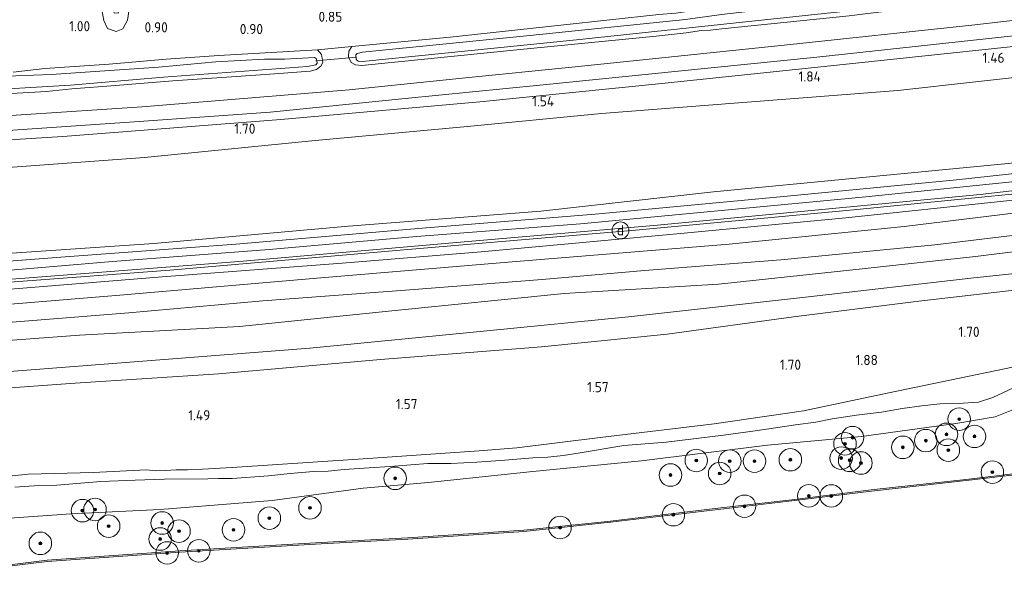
# Model space of a CAD drawing. Extents: x 126429 to 133038, y 413091 to 414846.
# Tile 222 of 256: x 131372 to 131547, y 413202 to 413301. Entities that reach past the tile are written whole.
import ezdxf
from ezdxf.enums import TextEntityAlignment as Align
from ezdxf.lldxf.tags import DXFTag

# ---------------------------------------------------------------- set-up
doc = ezdxf.new("R2010")
doc.units = 0
for name, color, linetype, lineweight in [('B-ME-GR-BOOM-S', 90, 'Continuous', 25), ('B-ME-GR-BOUWLAND_AKKERBOUW-GV', 80, 'Continuous', 13), ('B-ME-GR-GRAS-GV', 60, 'Continuous', 13), ('B-ME-GR-MOERAS-GV', 120, 'Continuous', 13), ('B-ME-GW-TALUD_KRUIN-G', 90, 'Continuous', 18), ('B-ME-GW-TALUD_TEEN-G', 90, 'Continuous', 18), ('B-ME-IE-MEUBILAIR_DIJKPAAL-S', 7, 'Continuous', 25), ('B-ME-IE-TERREINAFSCHEIDING_KUNSTMATIG_HEKWERK-G', 20, 'IE-TERREINAFSCHEIDING-KUNSTMATIG', 18), ('B-ME-KW-KUNSTWERK_DUIKER-G', 170, 'Continuous', 18), ('B-ME-OB-BESCHOEIING-GV', 7, 'Continuous', 18), ('B-ME-OB-OEVERVOORZIENING-G', 7, 'Continuous', 18), ('B-ME-OG-HOOGTEPUNT-S', 7, 'Continuous', 25), ('B-ME-OG-WATER_KANAAL-GV', 120, 'Continuous', 18), ('B-ME-OG-WATER_SLOOT-G', 120, 'Continuous', 18), ('B-ME-OG-WATER_SLOOT-GV', 120, 'Continuous', 18), ('B-ME-VH-VERHARDING_ASFALT-GV', 252, 'Continuous', 18), ('B-ME-VH-VERHARDING_HALFVERHARDING-GV', 252, 'Continuous', 18), ('B-ME-WH-WINTERBED-G', 150, 'WH-WINTERBED', 18)]:
    doc.layers.add(name, color=color, linetype=linetype, lineweight=lineweight)
doc.styles.add('NLCS-ISO', font='NLCS-ISO.ttf')
doc.styles.add('NLCS-ISO-ANNOTATIVE-T18', font='NLCS-ISO.ttf', dxfattribs={"height": 1.8})
doc.styles.get("Standard").update_dxf_attribs({"font": 'arial.ttf'})
doc.linetypes.add('IE-TERREINAFSCHEIDING-KUNSTMATIG', pattern='A,4,[82,NLCS.SHX,S=0.75,R=90,X=0,Y=0],4,-2', length=10)
tags = doc.linetypes.add('WH-WINTERBED', pattern='A,6,-3.5,["WB",Standard,S=1.8,R=0,X=-1.5,Y=-0.9],-3.5,6,-3.5,6,-3.5,6,-3.5,6,-3.5', length=51).pattern_tags.tags
tags[6] = DXFTag(74, 10)

# ---------------------------------------------------------------- blocks, each defined once
blk = doc.blocks.new('SAL-HOOGTELABEL-SO')
at = {"color": 0, "linetype": 'ByBlock', "lineweight": -2, "style": 'NLCS-ISO-ANNOTATIVE-T18'}
blk.add_attdef('HOOGTE', text='', height=1.8, dxfattribs=at).set_placement((2.79, 0), align=Align.RIGHT)
blk = doc.blocks.new('SGR-BOOM_01-SO')
at = {"linetype": 'ByBlock', "lineweight": 18}
h = blk.add_hatch(color=0, dxfattribs=at)
h.dxf.hatch_style = 1
edge = h.paths.add_edge_path()
edge.add_arc((0, 0), 0.25, 0, 360)
at = {"color": 0, "linetype": 'ByBlock', "lineweight": 18}
for radius in [2, 0.25]:
    blk.add_circle((0, 0), radius, dxfattribs=at)
blk = doc.blocks.new('SIE-DIJKPAAL-SO')
at = {"color": 0, "linetype": 'ByBlock', "lineweight": 18}
blk.add_circle((0, 0), 1.5, dxfattribs=at)
at = {"color": 0, "linetype": 'ByBlock', "lineweight": 18, "style": 'NLCS-ISO'}
blk.add_text('d', height=1.8, dxfattribs=at).set_placement((0, 0), align=Align.MIDDLE_CENTER)

msp = doc.modelspace()

# ---------------------------------------------------------------- linework, layer by layer
at = {"layer": 'B-ME-GR-BOUWLAND_AKKERBOUW-GV'}
for points in [[(131386.88, 413303.042, 0.926), (131387.228, 413301.124, 0.926), (131387.88, 413299.711, 0.946), (131389.384, 413299.145, 0.954), (131390.617, 413299.629, 0.942), (131391.42, 413301.179, 0.934), (131391.704, 413303.129, 0.968)], [(131485.7, 413302.176, 0.778), (131468.339, 413300.309, 0.724), (131448.706, 413298.19, 0.664), (131431.239, 413296.49, 0.805), (131425.134, 413295.939, 0.601), (131407.625, 413294.893, 0.626), (131398.285, 413294.258, 0.684), (131388.151, 413293.351, 0.622), (131376.729, 413292.573, 0.713), (131371.15, 413291.978, 0.474)]]:
    msp.add_polyline3d(points, dxfattribs=at)
at = {"layer": 'B-ME-GR-GRAS-GV'}
for points in [[(131389.043, 413302.455, 0.584), (131389.783, 413302.406, 0.586), (131389.93, 413303.438, 0.586), (131389.988, 413304.503, 0.584), (131387.803, 413333.075, 0.414), (131388.993, 413332.93, 0.815), (131391.073, 413313.1, 1.154), (131391.509, 413308.754, 1.084), (131391.783, 413305.61, 1.036), (131391.704, 413303.129, 0.968), (131391.42, 413301.179, 0.934), (131390.617, 413299.629, 0.942), (131389.384, 413299.145, 0.954), (131387.88, 413299.711, 0.946), (131387.228, 413301.124, 0.926), (131386.88, 413303.042, 0.926), (131385.071, 413333.427, 0.827), (131386.472, 413333.208, 0.398), (131388.106, 413307.618, 0.59), (131388.266, 413304.974, 0.584), (131388.566, 413303.525, 0.584)], [(131319.434, 413232.447, 2.163), (131292.312, 413231.13, 2.226), (131292.668, 413234.236, 3.224), (131325.589, 413235.869, 3.174), (131357.457, 413237.823, 3.111), (131388.798, 413240.232, 3.086), (131423.749, 413242.939, 3.049), (131455.163, 413246.031, 3.024), (131480.338, 413248.542, 3.061), (131512.275, 413252.079, 3.061), (131541.059, 413255.366, 3.011), (131565.073, 413257.949, 3.074), (131569.201, 413257.983, 2.986), (131577.056, 413256.475, 2.213), (131574.336, 413256.204, 2.201), (131554.914, 413253.988, 2.138), (131531.822, 413251.305, 2.113), (131509.605, 413248.5, 1.988), (131487.166, 413245.449, 1.901), (131464.905, 413243.215, 1.926), (131436.314, 413240.95, 2.026), (131407.592, 413238.369, 2.063), (131382.129, 413236.764, 2.163), (131353.371, 413234.674, 2.163)]]:
    msp.add_polyline3d(points, close=True, dxfattribs=at)
for points in [[(131370.188, 413281.566, 1.285), (131393.477, 413283.21, 1.266), (131416.767, 413284.853, 1.246), (131440.678, 413287.262, 1.262), (131464.588, 413289.672, 1.278), (131489.165, 413292.129, 1.301), (131513.741, 413294.587, 1.324), (131538.828, 413297.322, 1.333), (131563.916, 413300.058, 1.342), (131585.562, 413302.571, 1.375), (131607.208, 413305.084, 1.408), (131637.283, 413308.181, 1.407), (131645.977, 413307.314, 1.695), (131641.702, 413307, 1.866), (131606.751, 413303.138, 1.614), (131582.21, 413300.285, 1.504), (131552.551, 413296.95, 1.494), (131516.163, 413293.063, 1.494), (131486.244, 413289.916, 1.494), (131453.943, 413286.677, 1.494), (131418.63, 413283.569, 1.494), (131379.955, 413280.557, 1.494), (131359.166, 413279.204, 1.488)], [(131359.166, 413279.204, 1.488), (131379.955, 413280.557, 1.494), (131418.63, 413283.569, 1.494), (131453.943, 413286.677, 1.494), (131486.244, 413289.916, 1.494), (131516.163, 413293.063, 1.494), (131552.551, 413296.95, 1.494), (131582.21, 413300.285, 1.504), (131606.751, 413303.138, 1.614), (131641.702, 413307, 1.866), (131645.977, 413307.314, 1.695), (131668.042, 413305.112, 2.449), (131653.889, 413303.425, 2.422), (131633.764, 413301.113, 2.174), (131610.083, 413298.526, 2.103), (131585.061, 413295.133, 2.007), (131555.669, 413291.76, 1.876), (131528.106, 413288.674, 1.986), (131499.848, 413286.532, 1.879), (131475.561, 413284.592, 1.726), (131451.108, 413282.218, 1.776), (131424.707, 413279.813, 1.703), (131394.466, 413276.774, 1.79), (131362.099, 413274.42, 1.841)], [(131575.092, 413304.221, 1.27), (131541.236, 413300.297, 1.248), (131507.973, 413296.732, 1.252), (131470.868, 413292.893, 1.25), (131450.804, 413290.864, 1.238), (131430.741, 413288.836, 1.226), (131394.019, 413285.82, 1.218), (131358.196, 413283.436, 1.214)], [(131668.042, 413305.112, 2.449), (131667.44, 413301.02, 3.807), (131660.341, 413299.812, 3.896), (131654.69, 413298.466, 3.884), (131650.9086, 413297.431, 3.9333), (131643.3714, 413295.6334, 3.9525), (131631.4084, 413292.2939, 4.159), (131657.407, 413295.522, 4.234), (131666.784, 413296.566, 4.179), (131665.974, 413291.057, 5.859), (131635.033, 413286.565, 6.08), (131604.891, 413282.323, 6.08), (131576.852, 413278.9, 6.07), (131547.674, 413275.727, 6.084), (131521.283, 413273.213, 6.082), (131495.4387, 413270.6928, 6.368), (131464.761, 413267.293, 6.024), (131430.653, 413264.603, 6), (131396.066, 413261.54, 6.012), (131358.645, 413258.987, 6.026)], [(131362.099, 413274.42, 1.841), (131394.466, 413276.774, 1.79), (131424.707, 413279.813, 1.703), (131451.108, 413282.218, 1.776), (131475.561, 413284.592, 1.726), (131499.848, 413286.532, 1.879), (131528.106, 413288.674, 1.986), (131555.669, 413291.76, 1.876), (131585.061, 413295.133, 2.007), (131610.083, 413298.526, 2.103), (131633.764, 413301.113, 2.174), (131653.889, 413303.425, 2.422)], [(131490.434, 413301.319, -0.258), (131462.825, 413298.482, -0.258), (131433.103, 413295.476, -0.258), (131432.163, 413295.257, -0.258), (131431.943, 413295.01, -0.258), (131431.995, 413294.21, -0.258), (131432.338, 413293.877, -0.258), (131433.128, 413293.817, -0.258), (131471.073, 413297.675, -0.258), (131495.002, 413300.221, -0.258), (131518.931, 413302.767, -0.258)], [(131370.787, 413288.167, 0.901), (131377.027, 413288.518, 0.827), (131381.514, 413288.966, 0.972), (131389.264, 413289.563, 0.862), (131399.474, 413290.417, 0.795), (131415.935, 413291.532, 1.004), (131423.808, 413292.112, 1.052), (131424.977, 413292.416, 1.062), (131425.732, 413292.994, 1.006), (131426.099, 413293.656, 0.94), (131425.83, 413295.08, 0.656), (131425.134, 413295.939, 0.601), (131431.239, 413296.49, 0.805), (131430.68, 413295.651, 0.772), (131430.634, 413294.649, 0.845), (131431.126, 413293.682, 0.848), (131431.852, 413293.256, 0.879), (131433.024, 413293.153, 0.915), (131460.516, 413295.886, 0.87), (131485.261, 413298.362, 0.739), (131490.575, 413298.939, 0.767), (131493.265, 413299.319, 0.78), (131494.874, 413299.408, 0.82), (131496.873, 413299.632, 0.868), (131519.488, 413301.965, 0.717)], [(131519.488, 413301.965, 0.717), (131496.873, 413299.632, 0.868), (131494.874, 413299.408, 0.82), (131493.265, 413299.319, 0.78), (131490.575, 413298.939, 0.767), (131485.261, 413298.362, 0.739), (131460.516, 413295.886, 0.87), (131433.024, 413293.153, 0.915), (131431.852, 413293.256, 0.879), (131431.126, 413293.682, 0.848), (131430.634, 413294.649, 0.845), (131430.68, 413295.651, 0.772), (131431.239, 413296.49, 0.805), (131448.706, 413298.19, 0.664), (131468.339, 413300.309, 0.724), (131485.7, 413302.176, 0.778)], [(131371.15, 413291.978, 0.474), (131376.729, 413292.573, 0.713), (131388.151, 413293.351, 0.622), (131398.285, 413294.258, 0.684), (131407.625, 413294.893, 0.626), (131425.134, 413295.939, 0.601), (131425.83, 413295.08, 0.656), (131426.099, 413293.656, 0.94), (131425.732, 413292.994, 1.006), (131424.977, 413292.416, 1.062), (131423.808, 413292.112, 1.052), (131415.935, 413291.532, 1.004), (131399.474, 413290.417, 0.795), (131389.264, 413289.563, 0.862), (131381.514, 413288.966, 0.972), (131377.027, 413288.518, 0.827), (131370.787, 413288.167, 0.901)], [(131363.217, 413288.594, -0.26), (131381.302, 413289.664, -0.26), (131397.793, 413291.076, -0.26), (131423.335, 413292.943, -0.26), (131424.858, 413293.24, -0.26), (131425.058, 413293.526, -0.26), (131424.951, 413294.328, -0.26), (131424.579, 413294.529, -0.26), (131419.293, 413294.231, -0.26), (131415.715, 413294.279, -0.26), (131407.119, 413293.783, -0.26), (131396.895, 413292.839, -0.26), (131377.9, 413291.508, -0.26), (131371.577, 413291.288, -0.26)], [(131358.645, 413258.987, 6.026), (131396.066, 413261.54, 6.012), (131430.653, 413264.603, 6), (131464.761, 413267.293, 6.024), (131495.4387, 413270.6928, 6.368), (131521.283, 413273.213, 6.082), (131547.674, 413275.727, 6.084), (131576.852, 413278.9, 6.07), (131604.891, 413282.323, 6.08), (131635.033, 413286.565, 6.08), (131665.974, 413291.057, 5.859), (131665.718, 413289.287, 6.11), (131634.178, 413284.786, 6.034), (131601.258, 413280.212, 6.036), (131569.443, 413276.227, 6.064), (131538.545, 413272.827, 6.08), (131507.222, 413269.841, 6.054), (131474.401, 413266.745, 6.104), (131444.434, 413264.301, 6.038), (131410.658, 413261.438, 6.076), (131379.564, 413259.128, 6.084), (131357.917, 413257.44, 6.089)], [(131333.742, 413252.558, 6.082), (131372.418, 413255.337, 6.064), (131411.96, 413258.404, 6.062), (131451.139, 413261.808, 6.062), (131485.461, 413264.781, 6.06), (131513.405, 413267.469, 6.056), (131542.751, 413270.229, 6.058), (131574.869, 413273.975, 5.912), (131606.699, 413277.866, 5.988), (131637.5, 413282.182, 6.034), (131665.342, 413286.183, 6.094), (131665.258, 413285.493, 6.154), (131627.602, 413280.055, 5.974), (131589.603, 413275.163, 5.96), (131553.706, 413270.833, 6.042), (131520.258, 413267.519, 6.094), (131481.547, 413263.906, 6.124), (131461.35, 413262.182, 6.126), (131441.154, 413260.458, 6.128), (131420.051, 413258.624, 6.128), (131398.949, 413256.791, 6.128), (131363.354, 413254.129, 6.144)], [(131363.354, 413254.129, 6.144), (131398.949, 413256.791, 6.128), (131420.051, 413258.624, 6.128), (131441.154, 413260.458, 6.128), (131461.35, 413262.182, 6.126), (131481.547, 413263.906, 6.124), (131520.258, 413267.519, 6.094), (131553.706, 413270.833, 6.042), (131589.603, 413275.163, 5.96), (131627.602, 413280.055, 5.974), (131665.258, 413285.493, 6.154), (131665.194, 413284.157, 5.921), (131636.311, 413280.032, 5.79), (131607.551, 413276.392, 5.836), (131575.799, 413272.404, 5.834), (131546.846, 413269.038, 5.84), (131518.872, 413266.065, 5.836), (131489.58, 413263.333, 5.845), (131454.189, 413260.076, 5.926), (131429.504, 413258.02, 5.915), (131397.563, 413255.631, 6.006), (131366.207, 413253.074, 6.013)], [(131366.207, 413253.074, 6.013), (131397.563, 413255.631, 6.006), (131429.504, 413258.02, 5.915), (131454.189, 413260.076, 5.926), (131489.58, 413263.333, 5.845), (131518.872, 413266.065, 5.836), (131546.846, 413269.038, 5.84), (131575.799, 413272.404, 5.834), (131607.551, 413276.392, 5.836), (131636.311, 413280.032, 5.79), (131665.194, 413284.157, 5.921), (131664.877, 413281.866, 5.043), (131647.681, 413279.152, 4.948), (131617.933, 413274.826, 5.056), (131589.27, 413271.569, 5.021), (131559.271, 413268.239, 4.912), (131529.272, 413264.526, 4.802), (131498.174, 413261.401, 4.689), (131460.364, 413258.325, 4.943), (131425.723, 413255.445, 4.847), (131390.08, 413252.367, 5.182), (131359.127, 413249.833, 5.176)], [(131359.127, 413249.833, 5.176), (131390.08, 413252.367, 5.182), (131425.723, 413255.445, 4.847), (131460.364, 413258.325, 4.943), (131498.174, 413261.401, 4.689), (131529.272, 413264.526, 4.802), (131559.271, 413268.239, 4.912), (131589.27, 413271.569, 5.021), (131617.933, 413274.826, 5.056), (131647.681, 413279.152, 4.948), (131664.877, 413281.866, 5.043), (131664.413, 413278.517, 4.896), (131639.62, 413274.752, 4.824), (131612.52, 413270.935, 4.76), (131588.16, 413267.547, 4.752), (131563.133, 413264.713, 4.754), (131534.675, 413261.284, 4.738), (131507.344, 413258.624, 4.524), (131483.171, 413256.735, 4.722), (131465.007, 413255.132, 4.686), (131441.538, 413253.286, 4.746), (131415.415, 413251.35, 4.871), (131391.67, 413249.21, 4.962), (131368.673, 413247.387, 4.986)], [(131368.673, 413247.387, 4.986), (131391.67, 413249.21, 4.962), (131415.415, 413251.35, 4.871), (131441.538, 413253.286, 4.746), (131465.007, 413255.132, 4.686), (131483.171, 413256.735, 4.722), (131507.344, 413258.624, 4.524), (131534.675, 413261.284, 4.738), (131563.133, 413264.713, 4.754)], [(131565.742, 413262.201, 3.652), (131541.913, 413259.25, 3.676), (131519.576, 413256.804, 3.604), (131496.326, 413254.322, 3.402), (131468.92, 413252.676, 3.353), (131438.304, 413249.582, 3.532), (131411.292, 413246.78, 3.612), (131382.93, 413245.242, 3.51), (131354.294, 413243.127, 3.415)], [(131354.294, 413243.127, 3.415), (131382.93, 413245.242, 3.51), (131411.292, 413246.78, 3.612), (131438.304, 413249.582, 3.532), (131468.92, 413252.676, 3.353), (131496.326, 413254.322, 3.402), (131519.576, 413256.804, 3.604), (131541.913, 413259.25, 3.676), (131565.742, 413262.201, 3.652)], [(131353.371, 413234.674, 2.163), (131382.129, 413236.764, 2.163), (131407.592, 413238.369, 2.063), (131436.314, 413240.95, 2.026), (131464.905, 413243.215, 1.926), (131487.166, 413245.449, 1.901), (131509.605, 413248.5, 1.988), (131531.822, 413251.305, 2.113), (131554.914, 413253.988, 2.138), (131574.336, 413256.204, 2.201), (131577.056, 413256.475, 2.213), (131569.201, 413257.983, 2.986), (131565.073, 413257.949, 3.074), (131541.059, 413255.366, 3.011), (131512.275, 413252.079, 3.061), (131480.338, 413248.542, 3.061), (131455.163, 413246.031, 3.024), (131423.749, 413242.939, 3.049), (131388.798, 413240.232, 3.086), (131357.457, 413237.823, 3.111)], [(131550.172, 413239.918, 1.946), (131526.553, 413235.035, 1.89), (131511.381, 413231.858, 1.749), (131495.514, 413229.513, 1.804), (131475.275, 413227.118, 1.766), (131460.519, 413225.235, 1.654), (131453.838, 413224.742, 1.444), (131432.332, 413223.247, 1.489), (131409.968, 413221.755, 1.604), (131404.705, 413221.455, 1.424), (131402.098, 413221.352, 1.212), (131400.043, 413221.353, 1.276), (131398.153, 413221.214, 1.193), (131396.351, 413221.179, 1.189), (131394.784, 413221.332, 1.638), (131385.327, 413220.907, 1.535), (131373.783, 413220.612, 1.463), (131368.57, 413220.057, 1.465)], [(131368.57, 413220.057, 1.465), (131373.783, 413220.612, 1.463), (131385.327, 413220.907, 1.535), (131394.784, 413221.332, 1.638), (131396.351, 413221.179, 1.189), (131398.153, 413221.214, 1.193), (131400.043, 413221.353, 1.276), (131402.098, 413221.352, 1.212), (131404.705, 413221.455, 1.424), (131409.968, 413221.755, 1.604), (131432.332, 413223.247, 1.489), (131453.838, 413224.742, 1.444), (131460.519, 413225.235, 1.654), (131475.275, 413227.118, 1.766), (131495.514, 413229.513, 1.804), (131511.381, 413231.858, 1.749), (131526.553, 413235.035, 1.89), (131550.172, 413239.918, 1.946)], [(131371.428, 413218.275, 1.48), (131375.715, 413218.577, 1.506), (131378.908, 413218.642, 1.414), (131386.663, 413219.274, 1.516), (131392.802, 413219.53, 1.529), (131397.979, 413219.7, 1.251), (131405.653, 413219.734, 1.53), (131407.595, 413219.847, 1.594), (131409.986, 413219.799, 1.594), (131416.433, 413220.309, 1.61), (131420.261, 413220.679, 1.65), (131424.436, 413221.039, 1.662), (131427.011, 413221.148, 1.539), (131429.878, 413221.392, 1.592), (131434.314, 413221.717, 1.548), (131438.008, 413221.936, 1.515), (131441.702, 413222.238, 1.535), (131444.721, 413222.475, 1.606), (131448.817, 413222.493, 1.676), (131453.419, 413222.695, 1.668), (131458.367, 413223.095, 1.668), (131463.337, 413223.493, 1.63), (131465.999, 413223.605, 1.68), (131468.729, 413223.92, 1.712), (131471.775, 413224.39, 1.71), (131479.506, 413225.658, 1.716), (131487.009, 413226.273, 1.766), (131497.177, 413227.489, 1.756), (131502.366, 413228.215, 1.664), (131506.802, 413228.874, 1.533), (131509.958, 413229.363, 1.739), (131513.545, 413229.818, 1.681), (131516.483, 413230.399, 1.644), (131520.796, 413231.038, 1.851), (131525.221, 413231.59, 1.817), (131528.91, 413232.234, 1.954), (131532.408, 413232.73, 1.971), (131535.55, 413233.056, 1.925), (131538.848, 413233.123, 1.837), (131542.46, 413233.368, 1.906), (131545.008, 413234.212, 1.93), (131548.642, 413235.927, 1.836)], [(131548.642, 413235.927, 1.836), (131545.008, 413234.212, 1.93), (131542.46, 413233.368, 1.906), (131538.848, 413233.123, 1.837), (131535.55, 413233.056, 1.925), (131532.408, 413232.73, 1.971), (131528.91, 413232.234, 1.954), (131525.221, 413231.59, 1.817), (131520.796, 413231.038, 1.851), (131516.483, 413230.399, 1.644), (131513.545, 413229.818, 1.681), (131509.958, 413229.363, 1.739), (131506.802, 413228.874, 1.533), (131502.366, 413228.215, 1.664), (131497.177, 413227.489, 1.756), (131487.009, 413226.273, 1.766), (131479.506, 413225.658, 1.716), (131471.775, 413224.39, 1.71), (131468.729, 413223.92, 1.712), (131465.999, 413223.605, 1.68), (131463.337, 413223.493, 1.63), (131458.367, 413223.095, 1.668), (131453.419, 413222.695, 1.668), (131448.817, 413222.493, 1.676), (131444.721, 413222.475, 1.606), (131441.702, 413222.238, 1.535), (131438.008, 413221.936, 1.515), (131434.314, 413221.717, 1.548), (131429.878, 413221.392, 1.592), (131427.011, 413221.148, 1.539), (131424.436, 413221.039, 1.662), (131420.261, 413220.679, 1.65), (131416.433, 413220.309, 1.61), (131409.986, 413219.799, 1.594), (131407.595, 413219.847, 1.594), (131405.653, 413219.734, 1.53), (131397.979, 413219.7, 1.251), (131392.802, 413219.53, 1.529), (131386.663, 413219.274, 1.516), (131378.908, 413218.642, 1.414), (131375.715, 413218.577, 1.506), (131371.428, 413218.275, 1.48)], [(131548.637, 413232.081, 0.789), (131545.416, 413230.784, 0.789), (131538.423, 413229.593, 0.789), (131521.644, 413227.273, 0.789), (131504.997, 413225.747, 0.789), (131482.609, 413222.946, 0.789), (131462.759, 413220.978, 0.789), (131444.828, 413219.128, 0.789), (131433.254, 413218.084, 0.789), (131417.094, 413215.886, 0.789), (131397.242, 413214.34, 0.789), (131381.342, 413213.563, 0.789), (131359.631, 413212.012, 0.789)]]:
    msp.add_polyline3d(points, dxfattribs=at)
at = {"layer": 'B-ME-GR-MOERAS-GV'}
for points in [[(131359.631, 413212.012, 0.789), (131381.342, 413213.563, 0.789), (131397.242, 413214.34, 0.789), (131417.094, 413215.886, 0.789), (131433.254, 413218.084, 0.789), (131444.828, 413219.128, 0.789), (131462.759, 413220.978, 0.789), (131482.609, 413222.946, 0.789), (131504.997, 413225.747, 0.789), (131521.644, 413227.273, 0.789), (131538.423, 413229.593, 0.789), (131545.416, 413230.784, 0.789), (131548.637, 413232.081, 0.789)], [(131556.922, 413221.628, 0.7), (131540.745, 413219.705, 0.7), (131523.406, 413217.796, 0.7), (131509.286, 413216.055, 0.7), (131496.187, 413214.543, 0.7), (131477.119, 413212.239, 0.7), (131461.73, 413210.629, 0.7), (131441.148, 413209.271, 0.7), (131425.782, 413208.442, 0.7), (131400.692, 413206.964, 0.7), (131377.158, 413205.296, 0.7), (131354.287, 413202.474, 0.7)]]:
    msp.add_polyline3d(points, dxfattribs=at)
at = {"layer": 'B-ME-GW-TALUD_KRUIN-G'}
for points in [[(131295.496, 413254.994, 6.108), (131322.545, 413256.863, 6.026), (131358.645, 413258.987, 6.026), (131396.066, 413261.54, 6.012), (131430.653, 413264.603, 6), (131464.761, 413267.293, 6.024), (131495.4387, 413270.6928, 6.368), (131521.283, 413273.213, 6.082), (131547.674, 413275.727, 6.084), (131576.852, 413278.9, 6.07), (131604.891, 413282.323, 6.08), (131635.033, 413286.565, 6.08), (131665.974, 413291.057, 5.859)], [(131665.194, 413284.157, 5.921), (131636.311, 413280.032, 5.79), (131607.551, 413276.392, 5.836), (131575.799, 413272.404, 5.834), (131546.846, 413269.038, 5.84), (131518.872, 413266.065, 5.836), (131489.58, 413263.333, 5.845), (131454.189, 413260.076, 5.926), (131429.504, 413258.02, 5.915), (131397.563, 413255.631, 6.006), (131366.207, 413253.074, 6.013), (131330.857, 413250.434, 6.058), (131301.329, 413248.668, 6.06), (131294.57, 413248.118, 6.06)], [(131664.413, 413278.517, 4.896), (131639.62, 413274.752, 4.824), (131612.52, 413270.935, 4.76), (131588.16, 413267.547, 4.752), (131563.133, 413264.713, 4.754), (131534.675, 413261.284, 4.738), (131507.344, 413258.624, 4.524), (131483.171, 413256.735, 4.722), (131465.007, 413255.132, 4.686), (131441.538, 413253.286, 4.746), (131415.415, 413251.35, 4.871), (131391.67, 413249.21, 4.962), (131368.673, 413247.387, 4.986), (131345.599, 413245.502, 4.916), (131318.077, 413243.796, 4.914), (131293.753, 413242.056, 4.882)], [(131292.668, 413234.236, 3.224), (131325.589, 413235.869, 3.174), (131357.457, 413237.823, 3.111), (131388.798, 413240.232, 3.086), (131423.749, 413242.939, 3.049), (131455.163, 413246.031, 3.024), (131480.338, 413248.542, 3.061), (131512.275, 413252.079, 3.061), (131541.059, 413255.366, 3.011), (131565.073, 413257.949, 3.074), (131569.201, 413257.983, 2.986), (131577.056, 413256.475, 2.213)], [(131371.428, 413218.275, 1.48), (131375.715, 413218.577, 1.506), (131378.908, 413218.642, 1.414), (131386.663, 413219.274, 1.516), (131392.802, 413219.53, 1.529), (131397.979, 413219.7, 1.251), (131405.653, 413219.734, 1.53), (131407.595, 413219.847, 1.594), (131409.986, 413219.799, 1.594), (131416.433, 413220.309, 1.61), (131420.261, 413220.679, 1.65), (131424.436, 413221.039, 1.662), (131427.011, 413221.148, 1.539), (131429.878, 413221.392, 1.592), (131434.314, 413221.717, 1.548), (131438.008, 413221.936, 1.515), (131441.702, 413222.238, 1.535), (131444.721, 413222.475, 1.606), (131448.817, 413222.493, 1.676), (131453.419, 413222.695, 1.668), (131458.367, 413223.095, 1.668), (131463.337, 413223.493, 1.63), (131465.999, 413223.605, 1.68), (131468.729, 413223.92, 1.712), (131471.775, 413224.39, 1.71), (131479.506, 413225.658, 1.716), (131487.009, 413226.273, 1.766), (131497.177, 413227.489, 1.756), (131502.366, 413228.215, 1.664), (131506.802, 413228.874, 1.533), (131509.958, 413229.363, 1.739), (131513.545, 413229.818, 1.681), (131516.483, 413230.399, 1.644), (131520.796, 413231.038, 1.851), (131525.221, 413231.59, 1.817), (131528.91, 413232.234, 1.954), (131532.408, 413232.73, 1.971), (131535.55, 413233.056, 1.925), (131538.848, 413233.123, 1.837), (131542.46, 413233.368, 1.906), (131545.008, 413234.212, 1.93), (131548.642, 413235.927, 1.836)]]:
    msp.add_polyline3d(points, dxfattribs=at)
at = {"layer": 'B-ME-GW-TALUD_TEEN-G'}
for points in [[(131668.042, 413305.112, 2.449), (131653.889, 413303.425, 2.422), (131633.764, 413301.113, 2.174), (131610.083, 413298.526, 2.103), (131585.061, 413295.133, 2.007), (131555.669, 413291.76, 1.876), (131528.106, 413288.674, 1.986), (131499.848, 413286.532, 1.879), (131475.561, 413284.592, 1.726), (131451.108, 413282.218, 1.776), (131424.707, 413279.813, 1.703), (131394.466, 413276.774, 1.79), (131362.099, 413274.42, 1.841), (131328.6, 413272.349, 1.871), (131297.527, 413270.053, 2.014)], [(131294.239, 413245.661, 5.212), (131325.071, 413247.673, 5.19), (131359.127, 413249.833, 5.176), (131390.08, 413252.367, 5.182), (131425.723, 413255.445, 4.847), (131460.364, 413258.325, 4.943), (131498.174, 413261.401, 4.689), (131529.272, 413264.526, 4.802), (131559.271, 413268.239, 4.912), (131589.27, 413271.569, 5.021), (131617.933, 413274.826, 5.056), (131647.681, 413279.152, 4.948), (131664.877, 413281.866, 5.043)], [(131293.339, 413238.978, 3.552), (131322.715, 413241.189, 3.432), (131354.294, 413243.127, 3.415), (131382.93, 413245.242, 3.51), (131411.292, 413246.78, 3.612), (131438.304, 413249.582, 3.532), (131468.92, 413252.676, 3.353), (131496.326, 413254.322, 3.402), (131519.576, 413256.804, 3.604), (131541.913, 413259.25, 3.676), (131565.742, 413262.201, 3.652), (131580.652, 413264.093, 3.662), (131592.863, 413265.272, 3.686), (131609.754, 413267.925, 3.616), (131628.711, 413270.77, 3.646), (131650.191, 413273.819, 3.593), (131664.153, 413275.597, 3.693)], [(131292.312, 413231.13, 2.226), (131319.434, 413232.447, 2.163), (131353.371, 413234.674, 2.163), (131382.129, 413236.764, 2.163), (131407.592, 413238.369, 2.063), (131436.314, 413240.95, 2.026), (131464.905, 413243.215, 1.926), (131487.166, 413245.449, 1.901), (131509.605, 413248.5, 1.988), (131531.822, 413251.305, 2.113), (131554.914, 413253.988, 2.138), (131574.336, 413256.204, 2.201), (131577.056, 413256.475, 2.213)], [(131548.637, 413232.081, 0.789), (131545.416, 413230.784, 0.789), (131538.423, 413229.593, 0.789), (131521.644, 413227.273, 0.789), (131504.997, 413225.747, 0.789), (131482.609, 413222.946, 0.789), (131462.759, 413220.978, 0.789), (131444.828, 413219.128, 0.789), (131433.254, 413218.084, 0.789), (131417.094, 413215.886, 0.789), (131397.242, 413214.34, 0.789), (131381.342, 413213.563, 0.789), (131359.631, 413212.012, 0.789)]]:
    msp.add_polyline3d(points, dxfattribs=at)
at = {"layer": 'B-ME-IE-TERREINAFSCHEIDING_KUNSTMATIG_HEKWERK-G'}
for points in [[(131298.25, 413275.447, 1.534), (131318.314, 413276.649, 1.508), (131338.378, 413277.852, 1.482), (131359.166, 413279.204, 1.488), (131379.955, 413280.557, 1.494), (131418.63, 413283.569, 1.494), (131453.943, 413286.677, 1.494), (131486.244, 413289.916, 1.494), (131516.163, 413293.063, 1.494), (131552.551, 413296.95, 1.494), (131582.21, 413300.285, 1.504), (131606.751, 413303.138, 1.614), (131641.702, 413307, 1.866), (131645.977, 413307.314, 1.695)], [(131665.258, 413285.493, 6.154), (131627.602, 413280.055, 5.974), (131589.603, 413275.163, 5.96), (131553.706, 413270.833, 6.042), (131520.258, 413267.519, 6.094), (131481.547, 413263.906, 6.124), (131461.35, 413262.182, 6.126), (131441.154, 413260.458, 6.128), (131420.051, 413258.624, 6.128), (131398.949, 413256.791, 6.128), (131363.354, 413254.129, 6.144), (131325.06, 413251.452, 6.134), (131294.769, 413249.595, 6.134)], [(131550.172, 413239.918, 1.946), (131526.553, 413235.035, 1.89), (131511.381, 413231.858, 1.749), (131495.514, 413229.513, 1.804), (131475.275, 413227.118, 1.766), (131460.519, 413225.235, 1.654), (131453.838, 413224.742, 1.444), (131432.332, 413223.247, 1.489), (131409.968, 413221.755, 1.604), (131404.705, 413221.455, 1.424), (131402.098, 413221.352, 1.212), (131400.043, 413221.353, 1.276), (131398.153, 413221.214, 1.193), (131396.351, 413221.179, 1.189), (131394.784, 413221.332, 1.638), (131385.327, 413220.907, 1.535), (131373.783, 413220.612, 1.463), (131368.57, 413220.057, 1.465)]]:
    msp.add_polyline3d(points, dxfattribs=at)
at = {"layer": 'B-ME-KW-KUNSTWERK_DUIKER-G'}
msp.add_polyline3d([(131424.847, 413293.96, -0.26), (131432.037, 413294.601, -0.25)], dxfattribs=at)
at = {"layer": 'B-ME-OB-BESCHOEIING-GV'}
for points in [[(131354.287, 413202.474, 0.7), (131377.158, 413205.296, 0.7), (131400.692, 413206.964, 0.7), (131425.782, 413208.442, 0.7), (131441.148, 413209.271, 0.7), (131461.73, 413210.629, 0.7), (131477.119, 413212.239, 0.7), (131496.187, 413214.543, 0.7), (131509.286, 413216.055, 0.7), (131523.406, 413217.796, 0.7), (131540.745, 413219.705, 0.7), (131556.922, 413221.628, 0.7)], [(131556.944, 413221.429, 0.7), (131540.768, 413219.506, 0.7), (131523.429, 413217.597, 0.7), (131509.31, 413215.856, 0.7), (131496.21, 413214.344, 0.7), (131477.141, 413212.04, 0.7), (131461.747, 413210.43, 0.7), (131441.16, 413209.071, 0.7), (131425.793, 413208.242, 0.7), (131400.705, 413206.764, 0.7), (131377.177, 413205.097, 0.7), (131354.312, 413202.276, 0.7)]]:
    msp.add_polyline3d(points, dxfattribs=at)
at = {"layer": 'B-ME-OB-OEVERVOORZIENING-G'}
msp.add_polyline3d([(131354.312, 413202.276, 0.7), (131377.177, 413205.097, 0.7), (131400.705, 413206.764, 0.7), (131425.793, 413208.242, 0.7), (131441.16, 413209.071, 0.7), (131461.747, 413210.43, 0.7), (131477.141, 413212.04, 0.7), (131496.21, 413214.344, 0.7), (131509.31, 413215.856, 0.7), (131523.429, 413217.597, 0.7), (131540.768, 413219.506, 0.7), (131556.944, 413221.429, 0.7), (131573.332, 413223.142, 0.7), (131588.994, 413224.005, 0.7), (131597.164, 413224.315, 0.7), (131612.703, 413225.26, 0.7), (131624.393, 413225.937, 0.7), (131644.818, 413228.177, 0.7), (131652.907, 413230.507, 0.7), (131658.831, 413232.155, 0.7)], dxfattribs=at)
at = {"layer": 'B-ME-OG-WATER_KANAAL-GV'}
msp.add_polyline3d([(131354.312, 413202.276, 0.7), (131377.177, 413205.097, 0.7), (131400.705, 413206.764, 0.7), (131425.793, 413208.242, 0.7), (131441.16, 413209.071, 0.7), (131461.747, 413210.43, 0.7), (131477.141, 413212.04, 0.7), (131496.21, 413214.344, 0.7), (131509.31, 413215.856, 0.7), (131523.429, 413217.597, 0.7), (131540.768, 413219.506, 0.7), (131556.944, 413221.429, 0.7)], dxfattribs=at)
at = {"layer": 'B-ME-OG-WATER_SLOOT-G'}
for points in [[(131388.993, 413332.93, 0.815), (131391.073, 413313.1, 1.154), (131391.509, 413308.754, 1.084), (131391.783, 413305.61, 1.036), (131391.704, 413303.129, 0.968), (131391.42, 413301.179, 0.934), (131390.617, 413299.629, 0.942), (131389.384, 413299.145, 0.954), (131387.88, 413299.711, 0.946), (131387.228, 413301.124, 0.926), (131386.88, 413303.042, 0.926), (131385.071, 413333.427, 0.827)], [(131603.674, 413311.535, 0.905), (131588.314, 413309.897, 0.761), (131562.466, 413306.761, 0.734), (131547.923, 413305.016, 1.032), (131535.207, 413303.91, 0.942), (131519.488, 413301.965, 0.717), (131496.873, 413299.632, 0.868), (131494.874, 413299.408, 0.82), (131493.265, 413299.319, 0.78), (131490.575, 413298.939, 0.767), (131485.261, 413298.362, 0.739), (131460.516, 413295.886, 0.87), (131433.024, 413293.153, 0.915), (131431.852, 413293.256, 0.879), (131431.126, 413293.682, 0.848), (131430.634, 413294.649, 0.845), (131430.68, 413295.651, 0.772), (131431.239, 413296.49, 0.805), (131448.706, 413298.19, 0.664), (131468.339, 413300.309, 0.724), (131485.7, 413302.176, 0.778), (131488.713, 413302.412, 0.734), (131497.039, 413303.671, 0.907)], [(131371.15, 413291.978, 0.474), (131376.729, 413292.573, 0.713), (131388.151, 413293.351, 0.622), (131398.285, 413294.258, 0.684), (131407.625, 413294.893, 0.626), (131425.134, 413295.939, 0.601), (131425.83, 413295.08, 0.656), (131426.099, 413293.656, 0.94), (131425.732, 413292.994, 1.006), (131424.977, 413292.416, 1.062), (131423.808, 413292.112, 1.052), (131415.935, 413291.532, 1.004), (131399.474, 413290.417, 0.795), (131389.264, 413289.563, 0.862), (131381.514, 413288.966, 0.972), (131377.027, 413288.518, 0.827), (131370.787, 413288.167, 0.901), (131358.982, 413287.381, 0.856), (131346.534, 413286.444, 0.916), (131337.889, 413285.83, 0.993), (131323.147, 413284.878, 1.102), (131308.079, 413283.978, 1.086), (131299.339, 413283.529, 0.978)]]:
    msp.add_polyline3d(points, dxfattribs=at)
at = {"layer": 'B-ME-OG-WATER_SLOOT-GV'}
for points in [[(131471.073, 413297.675, -0.258), (131433.128, 413293.817, -0.258), (131432.338, 413293.877, -0.258), (131431.995, 413294.21, -0.258), (131431.943, 413295.01, -0.258), (131432.163, 413295.257, -0.258), (131433.103, 413295.476, -0.258), (131462.825, 413298.482, -0.258), (131490.434, 413301.319, -0.258), (131496.825, 413302.207, -0.258), (131518.984, 413304.739, -0.258), (131554.426, 413308.695, -0.258), (131590.528, 413312.83, -0.258), (131601.186, 413311.783, -0.258), (131563.406, 413307.454, -0.258), (131541.168, 413305.11, -0.258), (131518.931, 413302.767, -0.258), (131495.002, 413300.221, -0.258)], [(131424.951, 413294.328, -0.26), (131425.058, 413293.526, -0.26), (131424.858, 413293.24, -0.26), (131423.335, 413292.943, -0.26), (131397.793, 413291.076, -0.26), (131381.302, 413289.664, -0.26), (131363.217, 413288.594, -0.26), (131329.64, 413286.34, -0.26), (131299.494, 413284.68, -0.26), (131299.713, 413286.31, -0.26), (131323.043, 413287.844, -0.26), (131353.027, 413289.752, -0.26), (131371.577, 413291.288, -0.26), (131377.9, 413291.508, -0.26), (131396.895, 413292.839, -0.26), (131407.119, 413293.783, -0.26), (131415.715, 413294.279, -0.26), (131419.293, 413294.231, -0.26), (131424.579, 413294.529, -0.26)]]:
    msp.add_polyline3d(points, close=True, dxfattribs=at)
at = {"layer": 'B-ME-VH-VERHARDING_ASFALT-GV'}
msp.add_polyline3d([(131358.196, 413283.436, 1.214), (131394.019, 413285.82, 1.218), (131430.741, 413288.836, 1.226), (131450.804, 413290.864, 1.238), (131470.868, 413292.893, 1.25), (131507.973, 413296.732, 1.252), (131541.236, 413300.297, 1.248), (131575.092, 413304.221, 1.27), (131602.733, 413307.381, 1.336), (131623.703, 413309.536, 1.306), (131637.283, 413308.181, 1.407), (131607.208, 413305.084, 1.408), (131585.562, 413302.571, 1.375), (131563.916, 413300.058, 1.342), (131538.828, 413297.322, 1.333), (131513.741, 413294.587, 1.324), (131489.165, 413292.129, 1.301), (131464.588, 413289.672, 1.278), (131440.678, 413287.262, 1.262), (131416.767, 413284.853, 1.246), (131393.477, 413283.21, 1.266), (131370.188, 413281.566, 1.285)], dxfattribs=at)
at = {"layer": 'B-ME-VH-VERHARDING_HALFVERHARDING-GV'}
msp.add_polyline3d([(131357.917, 413257.44, 6.089), (131379.564, 413259.128, 6.084), (131410.658, 413261.438, 6.076), (131444.434, 413264.301, 6.038), (131474.401, 413266.745, 6.104), (131507.222, 413269.841, 6.054), (131538.545, 413272.827, 6.08), (131569.443, 413276.227, 6.064), (131601.258, 413280.212, 6.036), (131634.178, 413284.786, 6.034), (131665.718, 413289.287, 6.11), (131665.342, 413286.183, 6.094), (131637.5, 413282.182, 6.034), (131606.699, 413277.866, 5.988), (131574.869, 413273.975, 5.912), (131542.751, 413270.229, 6.058), (131513.405, 413267.469, 6.056), (131485.461, 413264.781, 6.06), (131451.139, 413261.808, 6.062), (131411.96, 413258.404, 6.062), (131372.418, 413255.337, 6.064), (131333.742, 413252.558, 6.082)], dxfattribs=at)
at = {"layer": 'B-ME-WH-WINTERBED-G'}
msp.add_polyline3d([(131665.552, 413287.92, 6.108), (131647.366, 413285.076, 6.065), (131627.945, 413282.355, 6.034), (131602.956, 413278.908, 6.036), (131577.858, 413275.935, 6.057), (131551.251, 413272.8, 6.074), (131522.46, 413269.801, 6.067), (131497.421, 413267.437, 6.069), (131471.831, 413265.05, 6.098), (131442.717, 413262.776, 6.04), (131416.581, 413260.442, 6.069), (131388.739, 413258.314, 6.083), (131369.222, 413256.681, 6.087), (131347.39, 413255.004, 6.092), (131322.903, 413253.472, 6.117), (131295.075, 413251.868, 6.134)], dxfattribs=at)

# ---------------------------------------------------------------- block references
at = {"layer": 'B-ME-GR-BOOM-S'}
for p in [(131539.018, 413230.359, 1.092), (131536.752, 413227.655, 0.966), (131541.718, 413227.292, 1.067), (131518.742, 413225.987, 0.89), (131520.073, 413227.067, 1.042), (131529.015, 413225.352, 0.89), (131533.074, 413226.541, 0.89), (131537.083, 413224.848, 1.064), (131492.353, 413223.022, 0.725), (131498.29, 413222.888, 0.763), (131502.68, 413222.905, 0.7), (131509.049, 413223.152, 0.688), (131518.068, 413223.444, 0.764), (131519.577, 413223.045, 0.789), (131521.576, 413222.566, 0.84), (131487.769, 413220.433, 0.725), (131496.509, 413220.692, 0.75), (131544.899, 413220.958, 0.838), (131438.923, 413219.853, 1.262), (131512.328, 413216.751, 0.7), (131516.318, 413216.72, 0.7), (131500.907, 413214.886, 0.7), (131383.418, 413214.112, 1.074), (131385.657, 413214.325, 1.087), (131423.803, 413214.623, 1.162), (131488.292, 413213.387, 0.7), (131388.077, 413211.353, 0.824), (131397.565, 413211.918, 1.112), (131416.59, 413212.764, 1.124), (131400.565, 413210.461, 1.05), (131410.228, 413210.715, 1.187), (131468.177, 413211.102, 0.7), (131375.958, 413208.302, 0.95), (131397.217, 413209.076, 1.162), (131398.448, 413206.604, 0.7), (131404.087, 413206.963, 0.7)]:
    msp.add_blockref('SGR-BOOM_01-SO', p, dxfattribs=at)
at = {"layer": 'B-ME-IE-MEUBILAIR_DIJKPAAL-S'}
msp.add_blockref('SIE-DIJKPAAL-SO', (131478.9, 413263.871, 6.168), dxfattribs=at)
at = {"layer": 'B-ME-OG-HOOGTEPUNT-S'}
for p, values in [((131426.749, 413300.909, 0.847), {'HOOGTE': '0.85'}), ((131381.998, 413299.213, 0.998), {'HOOGTE': '1.00'}), ((131395.779, 413299.022, 0.898), {'HOOGTE': '0.90'}), ((131412.677, 413298.705, 0.898), {'HOOGTE': '0.90'}), ((131544.2638, 413293.6037, 1.4625), {'HOOGTE': '1.46'}), ((131511.6653, 413290.283, 1.8375), {'HOOGTE': '1.84'}), ((131464.3314, 413285.8897, 1.5375), {'HOOGTE': '1.54'}), ((131411.3268, 413281.0264, 1.7), {'HOOGTE': '1.70'}), ((131539.832, 413244.955, 1.698), {'HOOGTE': '1.70'}), ((131521.797, 413239.958, 1.875), {'HOOGTE': '1.88'}), ((131508.156, 413239.12, 1.698), {'HOOGTE': '1.70'}), ((131474.006, 413235.138, 1.572), {'HOOGTE': '1.57'}), ((131440.089, 413232.135, 1.572), {'HOOGTE': '1.57'}), ((131403.319, 413230.144, 1.494), {'HOOGTE': '1.49'})]:
    msp.add_blockref('SAL-HOOGTELABEL-SO', p, dxfattribs=at).add_auto_attribs(values)

doc.saveas('drawing.dxf')
